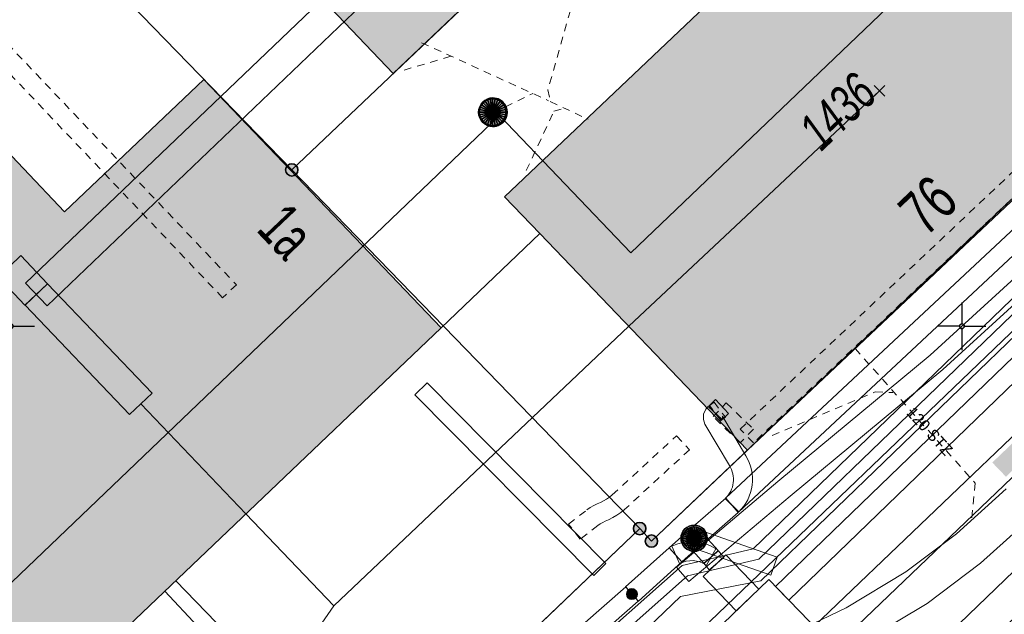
# Model space of a CAD drawing. Header units: metres. Extents: x 2695560 to 2696939, y 1260529 to 1262050.
# Tile 224 of 256: x 2695726 to 2695752, y 1261042 to 1261058. Entities that reach past the tile are written whole.
import ezdxf

# ---------------------------------------------------------------- set-up
doc = ezdxf.new("R2010")
doc.units = ezdxf.units.M
doc.linetypes.add('AUSGEZOGEN', pattern=[0])
doc.linetypes.add('VERDECKT2_S2', pattern=[0.36, 0.2, -0.16])
for name, color, linetype in [('XR$1$AV_Gebäudeflächen (BB)', 7, 'AUSGEZOGEN'), ('XR$1$AV_Grenzpunkte', 7, 'AUSGEZOGEN'), ('XR$1$AV_Haus-Nr.', 7, 'AUSGEZOGEN'), ('XR$1$AV_Koordinatennetzpunkte', 7, 'AUSGEZOGEN'), ('XR$1$AV_Linien (BB)', 7, 'AUSGEZOGEN'), ('XR$1$AV_Versicherung-Nr.', 7, 'AUSGEZOGEN'), ('XR$1$AW_LK_Schachtdeckel', 24, 'AUSGEZOGEN'), ('XR$1$EW_LK_Bauwerk', 1, 'AUSGEZOGEN'), ('XR$1$EW_LK_Knoten', 1, 'AUSGEZOGEN'), ('XR$1$Liegenschaftsgrenzen', 7, 'AUSGEZOGEN'), ('XR$1$PFAV', 255, 'AUSGEZOGEN'), ('XR$1$PFAW', 255, 'AUSGEZOGEN'), ('XR$1$PFEW', 255, 'AUSGEZOGEN'), ('XR$1$RAEW', 8, 'AUSGEZOGEN'), ('XR$1$RP_Abstandslinie', 7, 'AUSGEZOGEN')]:
    doc.layers.add(name, color=color, linetype=linetype)
for name, color, linetype, lineweight in [('XR$2$ABW-Linie-R-ungenau', 4, 'VERDECKT2_S2', 18), ('XR$2$ABW-LinieFlaeche-R-genau', 4, 'AUSGEZOGEN', 18), ('XR$2$ABW-Punkt', 6, 'AUSGEZOGEN', 18), ('XR$2$ELE-Flaeche-oberirdisch', 1, 'AUSGEZOGEN', 18), ('XR$2$ELE-LinieFlaeche-genau', 1, 'AUSGEZOGEN', 18), ('XR$2$ELE-LinieFlaeche-ungenau', 1, 'VERDECKT2_S2', 18), ('XR$2$ELE-Punkt', 1, 'AUSGEZOGEN', 18), ('XR$2$GAS-Linie-genau', 12, 'AUSGEZOGEN', 18), ('XR$2$GAS-LinieFlaeche-genau', 12, 'AUSGEZOGEN', 18), ('XR$2$KOM-Linie-U-genau', 91, 'AUSGEZOGEN', 18), ('XR$2$KOM-LinieFlaeche-U-genau', 91, 'AUSGEZOGEN', 18), ('XR$2$KOM-Punkt-U', 91, 'AUSGEZOGEN', 18), ('XR$2$WAS-Linie-genau', 5, 'AUSGEZOGEN', 18), ('XR$2$WEI-Text', 59, 'AUSGEZOGEN', 18)]:
    doc.layers.add(name, color=color, linetype=linetype, lineweight=lineweight)
doc.styles.add('ARIAL', font='arial.ttf')
doc.styles.add('TXT', font='txt')

# ---------------------------------------------------------------- blocks, each defined once
blk = doc.blocks.new('COMPLEXOBJECT_406')
at = {"layer": 'XR$1$AV_Linien (BB)', "color": 7, "linetype": 'AUSGEZOGEN', "transparency": 33554687}
blk.add_arc((5751.951, 11079.24), 48.839, 222.0696, 237.3112, dxfattribs=at)
blk = doc.blocks.new('COMPLEXOBJECT_626')
at = {"layer": 'XR$1$AV_Linien (BB)', "color": 7, "linetype": 'AUSGEZOGEN', "transparency": 33554687}
blk.add_line((5740.677, 11039.656), (5780.656, 11077.995), dxfattribs=at)
blk = doc.blocks.new('COMPLEXOBJECT_1393')
at = {"layer": 'XR$1$Liegenschaftsgrenzen', "color": 7, "linetype": 'AUSGEZOGEN', "transparency": 33554687}
blk.add_arc((5751.951, 11079.24), 48.839, 222.0696, 237.3112, dxfattribs=at)
blk = doc.blocks.new('BAV15')
at = {"layer": 'XR$1$PFAV', "transparency": 33554687}
blk.add_hatch(color=7, dxfattribs=at).paths.add_polyline_path([(0.5, 0), (0.49, 0.101), (0.459, 0.197), (0.41, 0.286), (0.344, 0.362), (0.264, 0.424), (0.174, 0.469), (0.076, 0.494), (-0.025, 0.499), (-0.125, 0.484), (-0.22, 0.449), (-0.306, 0.395), (-0.379, 0.326), (-0.437, 0.243), (-0.477, 0.15), (-0.497, 0.051), (-0.497, -0.051), (-0.477, -0.15), (-0.437, -0.243), (-0.379, -0.326), (-0.306, -0.395), (-0.22, -0.449), (-0.125, -0.484), (-0.025, -0.499), (0.076, -0.494), (0.174, -0.469), (0.264, -0.424), (0.344, -0.362), (0.41, -0.286), (0.459, -0.197), (0.49, -0.101)])
at = {"color": 7, "transparency": 33554687}
for start, end in [(90, 270), (270, 90)]:
    blk.add_arc((0, 0), 0.5, start, end, dxfattribs=at)
at = {"layer": 'XR$1$PFAV', "transparency": 33554687}
blk.add_circle((0, 0), 0.5, dxfattribs=at)
blk = doc.blocks.new('BAV2041')
at = {"color": 7, "transparency": 33554687}
for p, q in [((0, 0.5), (0, 0.05)), ((-0.05, 0), (-0.5, 0)), ((0.05, 0), (0.5, 0)), ((0, -0.05), (0, -0.5))]:
    blk.add_line(p, q, dxfattribs=at)
blk.add_circle((0, 0), 0.05, dxfattribs=at)
for start, end in [(90, 270), (270, 90)]:
    blk.add_arc((0, 0), 0.05, start, end, dxfattribs=at)
blk = doc.blocks.new('BAW2082')
at = {"layer": 'XR$1$PFAW', "transparency": 33554687}
blk.add_hatch(color=7, dxfattribs=at).paths.add_polyline_path([(0.509, -0.003), (0.499, 0.098), (0.469, 0.194), (0.42, 0.283), (0.354, 0.359), (0.274, 0.421), (0.183, 0.466), (0.085, 0.491), (-0.016, 0.496), (-0.116, 0.481), (-0.211, 0.446), (-0.297, 0.392), (-0.37, 0.323), (-0.428, 0.24), (-0.468, 0.147), (-0.488, 0.047), (-0.488, -0.054), (-0.468, -0.153), (-0.428, -0.246), (-0.37, -0.329), (-0.297, -0.398), (-0.211, -0.452), (-0.116, -0.487), (-0.016, -0.502), (0.085, -0.497), (0.183, -0.472), (0.274, -0.427), (0.354, -0.366), (0.42, -0.289), (0.469, -0.2), (0.499, -0.104)])
at = {"transparency": 33554687}
for start, end in [(91.1948, 268.8052), (268.8052, 91.1948)]:
    blk.add_arc((0.01, 0), 0.5, start, end, dxfattribs=at)
at = {"layer": 'XR$1$PFAW', "transparency": 33554687}
blk.add_circle((0.009, -0.003), 0.5, dxfattribs=at)
blk = doc.blocks.new('BEWLP2574')
at = {"layer": 'XR$1$PFEW', "transparency": 33554687}
blk.add_hatch(color=7, dxfattribs=at).paths.add_polyline_path([(-0.5, 0), (-0.497, -0.051), (-0.489, -0.101), (-0.477, -0.15), (-0.459, -0.198), (-0.437, -0.243), (-0.41, -0.286), (-0.379, -0.326), (-0.344, -0.363), (-0.306, -0.396), (-0.264, -0.425), (-0.22, -0.449), (-0.173, -0.469), (-0.125, -0.485), (-0.075, -0.495), (-0.025, -0.5), (0.026, -0.5), (0.076, -0.495), (0.126, -0.485), (0.174, -0.469), (0.221, -0.449), (0.265, -0.425), (0.306, -0.396), (0.345, -0.363), (0.38, -0.326), (0.411, -0.286), (0.437, -0.243), (0.46, -0.198), (0.477, -0.15), (0.49, -0.101), (0.498, -0.051), (0.5, 0), (0.498, 0.05), (0.49, 0.1), (0.477, 0.149), (0.46, 0.197), (0.437, 0.242), (0.411, 0.285), (0.38, 0.325), (0.345, 0.362), (0.306, 0.395), (0.265, 0.424), (0.221, 0.448), (0.174, 0.468), (0.126, 0.484), (0.076, 0.494), (0.026, 0.499), (-0.025, 0.499), (-0.075, 0.494), (-0.125, 0.484), (-0.173, 0.468), (-0.22, 0.448), (-0.264, 0.424), (-0.306, 0.395), (-0.344, 0.362), (-0.379, 0.325), (-0.41, 0.285), (-0.437, 0.242), (-0.459, 0.197), (-0.477, 0.149), (-0.489, 0.1), (-0.497, 0.05)])
at = {"color": 1, "transparency": 33554687}
for start, end in [(90, 180), (0, 90), (180, 270), (270, 0)]:
    blk.add_arc((0, 0), 0.5, start, end, dxfattribs=at)
at = {"layer": 'XR$1$PFEW', "transparency": 33554687}
blk.add_circle((0, 0), 0.5, dxfattribs=at)
blk = doc.blocks.new('BEW957')
at = {"layer": 'XR$1$RAEW', "transparency": 33554687}
blk.add_hatch(color=1, dxfattribs=at).paths.add_polyline_path([(-0.5, 0), (-0.497, -0.051), (-0.49, -0.101), (-0.477, -0.15), (-0.459, -0.197), (-0.437, -0.243), (-0.41, -0.286), (-0.379, -0.326), (-0.344, -0.362), (-0.306, -0.395), (-0.264, -0.424), (-0.22, -0.449), (-0.174, -0.469), (-0.125, -0.484), (-0.076, -0.494), (-0.025, -0.499), (0.025, -0.499), (0.076, -0.494), (0.125, -0.484), (0.174, -0.469), (0.22, -0.449), (0.264, -0.424), (0.306, -0.395), (0.344, -0.362), (0.379, -0.326), (0.41, -0.286), (0.437, -0.243), (0.459, -0.197), (0.477, -0.15), (0.49, -0.101), (0.497, -0.051), (0.5, 0), (0.497, 0.051), (0.49, 0.101), (0.477, 0.15), (0.459, 0.197), (0.437, 0.243), (0.41, 0.286), (0.379, 0.326), (0.344, 0.362), (0.306, 0.395), (0.264, 0.424), (0.22, 0.449), (0.174, 0.469), (0.125, 0.484), (0.076, 0.494), (0.025, 0.499), (-0.025, 0.499), (-0.076, 0.494), (-0.125, 0.484), (-0.174, 0.469), (-0.22, 0.449), (-0.264, 0.424), (-0.306, 0.395), (-0.344, 0.362), (-0.379, 0.326), (-0.41, 0.286), (-0.437, 0.243), (-0.459, 0.197), (-0.477, 0.15), (-0.49, 0.101), (-0.497, 0.051)])
at = {"color": 1, "transparency": 33554687}
for start, end in [(90, 180), (180, 270), (0, 90), (270, 0)]:
    blk.add_arc((0, 0), 0.5, start, end, dxfattribs=at)
at = {"layer": 'XR$1$RAEW', "color": 1, "transparency": 33554687}
blk.add_circle((0, 0), 0.5, dxfattribs=at)
blk = doc.blocks.new('BEWLP2514')
at = {"layer": 'XR$1$PFEW', "transparency": 33554687}
blk.add_hatch(color=7, dxfattribs=at).paths.add_polyline_path([(0.5, 0), (-0.5, 0), (-0.5, -0.5), (0.5, -0.5)])
at = {"color": 1, "transparency": 33554687}
blk.add_lwpolyline([(-0.5, 0), (0.5, 0), (0.5, -0.5), (-0.5, -0.5), (-0.5, 0)], close=True, dxfattribs=at)
at = {"layer": 'XR$1$PFEW', "transparency": 33554687}
for p, q in [((-0.5, -0.5), (-0.5, 0)), ((-0.5, 0), (0.5, 0)), ((0.5, 0), (0.5, -0.5)), ((0.5, -0.5), (-0.5, -0.5))]:
    blk.add_line(p, q, dxfattribs=at)
blk = doc.blocks.new('KOM-UNBEKANNT-U')
at = {"layer": 'XR$2$KOM-Punkt-U', "linetype": 'AUSGEZOGEN', "lineweight": 20, "transparency": 33554687}
for p, q in [((0, 0, 2500), (-141, 141, 2500)), ((-141, -141, 2500), (0, 0, 2500)), ((0, 0, 2500), (141, 141, 2500)), ((141, -141, 2500), (0, 0, 2500))]:
    blk.add_line(p, q, dxfattribs=at)
blk = doc.blocks.new('ELE-SCHACHT_RUND')
at = {"layer": 'XR$2$ELE-Punkt', "linetype": 'AUSGEZOGEN', "lineweight": 25, "transparency": 33554687}
for points in [[(-115, 277, 2500), (0, 0, 2500), (-167, 249, 2500)], [(-115, 277), (0, 0), (-167, 249)], [(-115, 277, 2500), (-115, 277), (-167, 249), (-167, 249, 2500)], [(-59, 294, 2500), (0, 0, 2500), (-115, 277, 2500)], [(-59, 294), (0, 0), (-115, 277)], [(-59, 294, 2500), (-59, 294), (-115, 277), (-115, 277, 2500)], [(0, 300, 2500), (0, 0, 2500), (-59, 294, 2500)], [(0, 300), (0, 0), (-59, 294)], [(0, 300, 2500), (0, 300), (-59, 294), (-59, 294, 2500)], [(59, 294, 2500), (0, 0, 2500), (0, 300, 2500)], [(59, 294), (0, 0), (0, 300)], [(59, 294, 2500), (59, 294), (0, 300), (0, 300, 2500)], [(115, 277, 2500), (0, 0, 2500), (59, 294, 2500)], [(115, 277), (0, 0), (59, 294)], [(167, 249, 2500), (0, 0, 2500), (115, 277, 2500)], [(167, 249), (0, 0), (115, 277)], [(115, 277, 2500), (115, 277), (59, 294), (59, 294, 2500)], [(167, 249, 2500), (167, 249), (115, 277), (115, 277, 2500)], [(-294, 59, 2500), (0, 0, 2500), (-300, 0, 2500)], [(-294, 59), (0, 0), (-300, 0)], [(-294, 59, 2500), (-294, 59), (-300, 0), (-300, 0, 2500)], [(-300, 0, 2500), (0, 0, 2500), (-294, -59, 2500)], [(-300, 0), (0, 0), (-294, -59)], [(-277, 115, 2500), (0, 0, 2500), (-294, 59, 2500)], [(-277, 115), (0, 0), (-294, 59)], [(-277, 115, 2500), (-277, 115), (-294, 59), (-294, 59, 2500)], [(-294, -59, 2500), (0, 0, 2500), (-277, -115, 2500)], [(-294, -59), (0, 0), (-277, -115)], [(-249, 167, 2500), (0, 0, 2500), (-277, 115, 2500)], [(-249, 167), (0, 0), (-277, 115)], [(-249, 167, 2500), (-249, 167), (-277, 115), (-277, 115, 2500)], [(-277, -115, 2500), (0, 0, 2500), (-249, -167, 2500)], [(-277, -115), (0, 0), (-249, -167)], [(-212, 212, 2500), (0, 0, 2500), (-249, 167, 2500)], [(-212, 212), (0, 0), (-249, 167)], [(-212, 212, 2500), (-212, 212), (-249, 167), (-249, 167, 2500)], [(-249, -167, 2500), (0, 0, 2500), (-212, -212, 2500)], [(-249, -167), (0, 0), (-212, -212)], [(-167, 249, 2500), (0, 0, 2500), (-212, 212, 2500)], [(-167, 249), (0, 0), (-212, 212)], [(-167, 249, 2500), (-167, 249), (-212, 212), (-212, 212, 2500)], [(-212, -212, 2500), (0, 0, 2500), (-167, -249, 2500)], [(-212, -212), (0, 0), (-167, -249)], [(-167, -249, 2500), (0, 0, 2500), (-115, -277, 2500)], [(-167, -249), (0, 0), (-115, -277)], [(-115, -277, 2500), (0, 0, 2500), (-59, -294, 2500)], [(-115, -277), (0, 0), (-59, -294)], [(-59, -294, 2500), (0, 0, 2500), (0, -300, 2500)], [(-59, -294), (0, 0), (0, -300)], [(212, 212, 2500), (0, 0, 2500), (167, 249, 2500)], [(212, 212), (0, 0), (167, 249)], [(249, 167, 2500), (0, 0, 2500), (212, 212, 2500)], [(249, 167), (0, 0), (212, 212)], [(277, 115, 2500), (0, 0, 2500), (249, 167, 2500)], [(277, 115), (0, 0), (249, 167)], [(294, 59, 2500), (0, 0, 2500), (277, 115, 2500)], [(294, 59), (0, 0), (277, 115)], [(300, 0, 2500), (0, 0, 2500), (294, 59, 2500)], [(300, 0), (0, 0), (294, 59)], [(0, -300, 2500), (0, 0, 2500), (59, -294, 2500)], [(59, -294, 2500), (0, 0, 2500), (115, -277, 2500)], [(115, -277, 2500), (0, 0, 2500), (167, -249, 2500)], [(167, -249, 2500), (0, 0, 2500), (212, -212, 2500)], [(212, -212, 2500), (0, 0, 2500), (249, -167, 2500)], [(249, -167, 2500), (0, 0, 2500), (277, -115, 2500)], [(277, -115, 2500), (0, 0, 2500), (294, -59, 2500)], [(294, -59, 2500), (0, 0, 2500), (300, 0, 2500)], [(0, -300), (0, 0), (59, -294)], [(59, -294), (0, 0), (115, -277)], [(115, -277), (0, 0), (167, -249)], [(167, -249), (0, 0), (212, -212)], [(212, -212), (0, 0), (249, -167)], [(249, -167), (0, 0), (277, -115)], [(277, -115), (0, 0), (294, -59)], [(294, -59), (0, 0), (300, 0)], [(212, 212, 2500), (212, 212), (167, 249), (167, 249, 2500)], [(249, 167, 2500), (249, 167), (212, 212), (212, 212, 2500)], [(277, 115, 2500), (277, 115), (249, 167), (249, 167, 2500)], [(294, 59, 2500), (294, 59), (277, 115), (277, 115, 2500)], [(300, 0, 2500), (300, 0), (294, 59), (294, 59, 2500)], [(-300, 0, 2500), (-300, 0), (-294, -59), (-294, -59, 2500)], [(-294, -59, 2500), (-294, -59), (-277, -115), (-277, -115, 2500)], [(-277, -115, 2500), (-277, -115), (-249, -167), (-249, -167, 2500)], [(-249, -167, 2500), (-249, -167), (-212, -212), (-212, -212, 2500)], [(-212, -212, 2500), (-212, -212), (-167, -249), (-167, -249, 2500)], [(-167, -249, 2500), (-167, -249), (-115, -277), (-115, -277, 2500)], [(115, -277, 2500), (115, -277), (167, -249), (167, -249, 2500)], [(167, -249, 2500), (167, -249), (212, -212), (212, -212, 2500)], [(212, -212, 2500), (212, -212), (249, -167), (249, -167, 2500)], [(249, -167, 2500), (249, -167), (277, -115), (277, -115, 2500)], [(277, -115, 2500), (277, -115), (294, -59), (294, -59, 2500)], [(294, -59, 2500), (294, -59), (300, 0), (300, 0, 2500)], [(-115, -277, 2500), (-115, -277), (-59, -294), (-59, -294, 2500)], [(-59, -294, 2500), (-59, -294), (0, -300), (0, -300, 2500)], [(0, -300, 2500), (0, -300), (59, -294), (59, -294, 2500)], [(59, -294, 2500), (59, -294), (115, -277), (115, -277, 2500)]]:
    blk.add_3dface(points, dxfattribs=at)
blk = doc.blocks.new('ABW-KONTROLLSCHACHT')
at = {"layer": 'XR$2$ABW-Punkt', "linetype": 'AUSGEZOGEN', "lineweight": 25, "transparency": 33554687}
for points in [[(-194, 291, 2500), (0, 0, 2500), (-247, 247, 2500)], [(-194, 291), (0, 0), (-247, 247)], [(-194, 291, 2500), (-194, 291), (-247, 247), (-247, 247, 2500)], [(-134, 323, 2500), (0, 0, 2500), (-194, 291, 2500)], [(-134, 323), (0, 0), (-194, 291)], [(-134, 323, 2500), (-134, 323), (-194, 291), (-194, 291, 2500)], [(-68, 343, 2500), (0, 0, 2500), (-134, 323, 2500)], [(-68, 343), (0, 0), (-134, 323)], [(-68, 343, 2500), (-68, 343), (-134, 323), (-134, 323, 2500)], [(0, 350, 2500), (0, 0, 2500), (-68, 343, 2500)], [(0, 350), (0, 0), (-68, 343)], [(0, 350, 2500), (0, 350), (-68, 343), (-68, 343, 2500)], [(68, 343, 2500), (0, 0, 2500), (0, 350, 2500)], [(68, 343), (0, 0), (0, 350)], [(68, 343, 2500), (68, 343), (0, 350), (0, 350, 2500)], [(134, 323, 2500), (0, 0, 2500), (68, 343, 2500)], [(134, 323), (0, 0), (68, 343)], [(194, 291, 2500), (0, 0, 2500), (134, 323, 2500)], [(194, 291), (0, 0), (134, 323)], [(247, 247, 2500), (0, 0, 2500), (194, 291, 2500)], [(247, 247), (0, 0), (194, 291)], [(134, 323, 2500), (134, 323), (68, 343), (68, 343, 2500)], [(194, 291, 2500), (194, 291), (134, 323), (134, 323, 2500)], [(247, 247, 2500), (247, 247), (194, 291), (194, 291, 2500)], [(-343, 68, 2500), (0, 0, 2500), (-350, 0, 2500)], [(-343, 68), (0, 0), (-350, 0)], [(-343, 68, 2500), (-343, 68), (-350, 0), (-350, 0, 2500)], [(-350, 0, 2500), (0, 0, 2500), (-343, -68, 2500)], [(-350, 0), (0, 0), (-343, -68)], [(-323, 134, 2500), (0, 0, 2500), (-343, 68, 2500)], [(-323, 134), (0, 0), (-343, 68)], [(-323, 134, 2500), (-323, 134), (-343, 68), (-343, 68, 2500)], [(-343, -68, 2500), (0, 0, 2500), (-323, -134, 2500)], [(-343, -68), (0, 0), (-323, -134)], [(-291, 194, 2500), (0, 0, 2500), (-323, 134, 2500)], [(-291, 194), (0, 0), (-323, 134)], [(-291, 194, 2500), (-291, 194), (-323, 134), (-323, 134, 2500)], [(-323, -134, 2500), (0, 0, 2500), (-291, -194, 2500)], [(-323, -134), (0, 0), (-291, -194)], [(-247, 247, 2500), (0, 0, 2500), (-291, 194, 2500)], [(-247, 247), (0, 0), (-291, 194)], [(-247, 247, 2500), (-247, 247), (-291, 194), (-291, 194, 2500)], [(-291, -194, 2500), (0, 0, 2500), (-247, -247, 2500)], [(-291, -194), (0, 0), (-247, -247)], [(-247, -247, 2500), (0, 0, 2500), (-194, -291, 2500)], [(-247, -247), (0, 0), (-194, -291)], [(-194, -291, 2500), (0, 0, 2500), (-134, -323, 2500)], [(-194, -291), (0, 0), (-134, -323)], [(-134, -323, 2500), (0, 0, 2500), (-68, -343, 2500)], [(-134, -323), (0, 0), (-68, -343)], [(-68, -343, 2500), (0, 0, 2500), (0, -350, 2500)], [(-68, -343), (0, 0), (0, -350)], [(291, 194, 2500), (0, 0, 2500), (247, 247, 2500)], [(291, 194), (0, 0), (247, 247)], [(323, 134, 2500), (0, 0, 2500), (291, 194, 2500)], [(323, 134), (0, 0), (291, 194)], [(343, 68, 2500), (0, 0, 2500), (323, 134, 2500)], [(343, 68), (0, 0), (323, 134)], [(350, 0, 2500), (0, 0, 2500), (343, 68, 2500)], [(350, 0), (0, 0), (343, 68)], [(0, -350, 2500), (0, 0, 2500), (68, -343, 2500)], [(68, -343, 2500), (0, 0, 2500), (134, -323, 2500)], [(134, -323, 2500), (0, 0, 2500), (194, -291, 2500)], [(194, -291, 2500), (0, 0, 2500), (247, -247, 2500)], [(247, -247, 2500), (0, 0, 2500), (291, -194, 2500)], [(291, -194, 2500), (0, 0, 2500), (323, -134, 2500)], [(323, -134, 2500), (0, 0, 2500), (343, -68, 2500)], [(343, -68, 2500), (0, 0, 2500), (350, 0, 2500)], [(0, -350), (0, 0), (68, -343)], [(68, -343), (0, 0), (134, -323)], [(134, -323), (0, 0), (194, -291)], [(194, -291), (0, 0), (247, -247)], [(247, -247), (0, 0), (291, -194)], [(291, -194), (0, 0), (323, -134)], [(323, -134), (0, 0), (343, -68)], [(343, -68), (0, 0), (350, 0)], [(291, 194, 2500), (291, 194), (247, 247), (247, 247, 2500)], [(323, 134, 2500), (323, 134), (291, 194), (291, 194, 2500)], [(343, 68, 2500), (343, 68), (323, 134), (323, 134, 2500)], [(350, 0, 2500), (350, 0), (343, 68), (343, 68, 2500)], [(-350, 0, 2500), (-350, 0), (-343, -68), (-343, -68, 2500)], [(-343, -68, 2500), (-343, -68), (-323, -134), (-323, -134, 2500)], [(-323, -134, 2500), (-323, -134), (-291, -194), (-291, -194, 2500)], [(-291, -194, 2500), (-291, -194), (-247, -247), (-247, -247, 2500)], [(-247, -247, 2500), (-247, -247), (-194, -291), (-194, -291, 2500)], [(194, -291, 2500), (194, -291), (247, -247), (247, -247, 2500)], [(247, -247, 2500), (247, -247), (291, -194), (291, -194, 2500)], [(291, -194, 2500), (291, -194), (323, -134), (323, -134, 2500)], [(323, -134, 2500), (323, -134), (343, -68), (343, -68, 2500)], [(343, -68, 2500), (343, -68), (350, 0), (350, 0, 2500)], [(-194, -291, 2500), (-194, -291), (-134, -323), (-134, -323, 2500)], [(-134, -323, 2500), (-134, -323), (-68, -343), (-68, -343, 2500)], [(-68, -343, 2500), (-68, -343), (0, -350), (0, -350, 2500)], [(0, -350, 2500), (0, -350), (68, -343), (68, -343, 2500)], [(68, -343, 2500), (68, -343), (134, -323), (134, -323, 2500)], [(134, -323, 2500), (134, -323), (194, -291), (194, -291, 2500)]]:
    blk.add_3dface(points, dxfattribs=at)
blk = doc.blocks.new('ABW-DECKEL')
at = {"layer": 'XR$2$ABW-Punkt', "linetype": 'AUSGEZOGEN', "lineweight": 25, "transparency": 33554687}
for points in [[(-194, 291, 2500), (0, 0, 2500), (-247, 247, 2500)], [(-194, 291), (0, 0), (-247, 247)], [(-194, 291, 2500), (-194, 291), (-247, 247), (-247, 247, 2500)], [(-134, 323, 2500), (0, 0, 2500), (-194, 291, 2500)], [(-134, 323), (0, 0), (-194, 291)], [(-134, 323, 2500), (-134, 323), (-194, 291), (-194, 291, 2500)], [(-68, 343, 2500), (0, 0, 2500), (-134, 323, 2500)], [(-68, 343), (0, 0), (-134, 323)], [(-68, 343, 2500), (-68, 343), (-134, 323), (-134, 323, 2500)], [(0, 350, 2500), (0, 0, 2500), (-68, 343, 2500)], [(0, 350), (0, 0), (-68, 343)], [(0, 350, 2500), (0, 350), (-68, 343), (-68, 343, 2500)], [(68, 343, 2500), (0, 0, 2500), (0, 350, 2500)], [(68, 343), (0, 0), (0, 350)], [(68, 343, 2500), (68, 343), (0, 350), (0, 350, 2500)], [(134, 323, 2500), (0, 0, 2500), (68, 343, 2500)], [(134, 323), (0, 0), (68, 343)], [(194, 291, 2500), (0, 0, 2500), (134, 323, 2500)], [(194, 291), (0, 0), (134, 323)], [(247, 247, 2500), (0, 0, 2500), (194, 291, 2500)], [(247, 247), (0, 0), (194, 291)], [(134, 323, 2500), (134, 323), (68, 343), (68, 343, 2500)], [(194, 291, 2500), (194, 291), (134, 323), (134, 323, 2500)], [(247, 247, 2500), (247, 247), (194, 291), (194, 291, 2500)], [(-343, 68, 2500), (0, 0, 2500), (-350, 0, 2500)], [(-343, 68), (0, 0), (-350, 0)], [(-343, 68, 2500), (-343, 68), (-350, 0), (-350, 0, 2500)], [(-350, 0, 2500), (0, 0, 2500), (-343, -68, 2500)], [(-350, 0), (0, 0), (-343, -68)], [(-323, 134, 2500), (0, 0, 2500), (-343, 68, 2500)], [(-323, 134), (0, 0), (-343, 68)], [(-323, 134, 2500), (-323, 134), (-343, 68), (-343, 68, 2500)], [(-343, -68, 2500), (0, 0, 2500), (-323, -134, 2500)], [(-343, -68), (0, 0), (-323, -134)], [(-291, 194, 2500), (0, 0, 2500), (-323, 134, 2500)], [(-291, 194), (0, 0), (-323, 134)], [(-291, 194, 2500), (-291, 194), (-323, 134), (-323, 134, 2500)], [(-323, -134, 2500), (0, 0, 2500), (-291, -194, 2500)], [(-323, -134), (0, 0), (-291, -194)], [(-247, 247, 2500), (0, 0, 2500), (-291, 194, 2500)], [(-247, 247), (0, 0), (-291, 194)], [(-247, 247, 2500), (-247, 247), (-291, 194), (-291, 194, 2500)], [(-291, -194, 2500), (0, 0, 2500), (-247, -247, 2500)], [(-291, -194), (0, 0), (-247, -247)], [(-247, -247, 2500), (0, 0, 2500), (-194, -291, 2500)], [(-247, -247), (0, 0), (-194, -291)], [(-194, -291, 2500), (0, 0, 2500), (-134, -323, 2500)], [(-194, -291), (0, 0), (-134, -323)], [(-134, -323, 2500), (0, 0, 2500), (-68, -343, 2500)], [(-134, -323), (0, 0), (-68, -343)], [(-68, -343, 2500), (0, 0, 2500), (0, -350, 2500)], [(-68, -343), (0, 0), (0, -350)], [(291, 194, 2500), (0, 0, 2500), (247, 247, 2500)], [(291, 194), (0, 0), (247, 247)], [(323, 134, 2500), (0, 0, 2500), (291, 194, 2500)], [(323, 134), (0, 0), (291, 194)], [(343, 68, 2500), (0, 0, 2500), (323, 134, 2500)], [(343, 68), (0, 0), (323, 134)], [(350, 0, 2500), (0, 0, 2500), (343, 68, 2500)], [(350, 0), (0, 0), (343, 68)], [(0, -350, 2500), (0, 0, 2500), (68, -343, 2500)], [(68, -343, 2500), (0, 0, 2500), (134, -323, 2500)], [(134, -323, 2500), (0, 0, 2500), (194, -291, 2500)], [(194, -291, 2500), (0, 0, 2500), (247, -247, 2500)], [(247, -247, 2500), (0, 0, 2500), (291, -194, 2500)], [(291, -194, 2500), (0, 0, 2500), (323, -134, 2500)], [(323, -134, 2500), (0, 0, 2500), (343, -68, 2500)], [(343, -68, 2500), (0, 0, 2500), (350, 0, 2500)], [(0, -350), (0, 0), (68, -343)], [(68, -343), (0, 0), (134, -323)], [(134, -323), (0, 0), (194, -291)], [(194, -291), (0, 0), (247, -247)], [(247, -247), (0, 0), (291, -194)], [(291, -194), (0, 0), (323, -134)], [(323, -134), (0, 0), (343, -68)], [(343, -68), (0, 0), (350, 0)], [(291, 194, 2500), (291, 194), (247, 247), (247, 247, 2500)], [(323, 134, 2500), (323, 134), (291, 194), (291, 194, 2500)], [(343, 68, 2500), (343, 68), (323, 134), (323, 134, 2500)], [(350, 0, 2500), (350, 0), (343, 68), (343, 68, 2500)], [(-350, 0, 2500), (-350, 0), (-343, -68), (-343, -68, 2500)], [(-343, -68, 2500), (-343, -68), (-323, -134), (-323, -134, 2500)], [(-323, -134, 2500), (-323, -134), (-291, -194), (-291, -194, 2500)], [(-291, -194, 2500), (-291, -194), (-247, -247), (-247, -247, 2500)], [(-247, -247, 2500), (-247, -247), (-194, -291), (-194, -291, 2500)], [(194, -291, 2500), (194, -291), (247, -247), (247, -247, 2500)], [(247, -247, 2500), (247, -247), (291, -194), (291, -194, 2500)], [(291, -194, 2500), (291, -194), (323, -134), (323, -134, 2500)], [(323, -134, 2500), (323, -134), (343, -68), (343, -68, 2500)], [(343, -68, 2500), (343, -68), (350, 0), (350, 0, 2500)], [(-194, -291, 2500), (-194, -291), (-134, -323), (-134, -323, 2500)], [(-134, -323, 2500), (-134, -323), (-68, -343), (-68, -343, 2500)], [(-68, -343, 2500), (-68, -343), (0, -350), (0, -350, 2500)], [(0, -350, 2500), (0, -350), (68, -343), (68, -343, 2500)], [(68, -343, 2500), (68, -343), (134, -323), (134, -323, 2500)], [(134, -323, 2500), (134, -323), (194, -291), (194, -291, 2500)]]:
    blk.add_3dface(points, dxfattribs=at)

msp = doc.modelspace()

# ---------------------------------------------------------------- hatches: boundary and pattern name
at = {"transparency": 33554687}
for points in [[(2695721.63, 1261051.421), (2695721.245, 1261051.073), (2695726.078, 1261045.733), (2695726.463, 1261046.081)], [(2695751.768, 1261046.227), (2695752.127, 1261045.853), (2695753.134, 1261046.817), (2695752.775, 1261047.191)]]:
    msp.add_hatch(color=7, dxfattribs=at).paths.add_polyline_path(points)
at = {"layer": 'XR$1$AV_Gebäudeflächen (BB)', "true_color": 0xd2d2d2, "transparency": 33554687}
for points in [[(2695742.01, 1261070.622), (2695731.901, 1261060.922), (2695731.836, 1261060.86), (2695736.023, 1261056.456), (2695746.9, 1261066.798), (2695742.676, 1261071.262)], [(2695739.873, 1261052.25), (2695745.333, 1261046.556), (2695756.42, 1261057.013), (2695755.996, 1261057.454), (2695755.247, 1261058.233), (2695749.989, 1261063.702), (2695738.947, 1261053.215)], [(2695737.279, 1261049.773), (2695731.046, 1261056.304), (2695727.379, 1261052.823), (2695724.138, 1261056.238), (2695722.246, 1261054.442), (2695720.243, 1261056.552), (2695715.257, 1261051.819), (2695726.437, 1261039.421)]]:
    msp.add_hatch(color=254, dxfattribs=at).paths.add_polyline_path(points)

# ---------------------------------------------------------------- linework, layer by layer
at = {"layer": 'XR$1$AV_Linien (BB)', "color": 7, "linetype": 'AUSGEZOGEN', "transparency": 33554687}
for p in [(2695737.279, 1261049.773), (2695745.333, 1261046.556)]:
    msp.add_line(p, (2695739.873, 1261052.25), dxfattribs=at)
for points in [[(2695746.9, 1261066.798), (2695736.023, 1261056.456), (2695731.836, 1261060.86), (2695731.901, 1261060.922)], [(2695739.873, 1261052.25), (2695738.947, 1261053.215), (2695749.989, 1261063.702), (2695755.247, 1261058.233)], [(2695755.996, 1261057.454), (2695756.42, 1261057.013), (2695745.333, 1261046.556)], [(2695715.257, 1261051.819), (2695720.243, 1261056.552), (2695722.246, 1261054.442), (2695724.138, 1261056.238), (2695727.379, 1261052.823), (2695731.046, 1261056.304), (2695737.279, 1261049.773)], [(2695737.279, 1261049.773), (2695726.437, 1261039.421), (2695715.257, 1261051.819)], [(2695736.236, 1261038.501), (2695742.5, 1261044.49), (2695742.81, 1261044.16), (2695745.333, 1261046.556)]]:
    msp.add_lwpolyline(points, dxfattribs=at)
at = {"layer": 'XR$1$Liegenschaftsgrenzen', "color": 7, "linetype": 'AUSGEZOGEN', "transparency": 33554687}
for p, q in [((2695733.356, 1261053.921), (2695751.654, 1261071.318)), ((2695742.5, 1261044.49), (2695733.356, 1261053.921)), ((2695736.236, 1261038.501), (2695742.5, 1261044.49))]:
    msp.add_line(p, q, dxfattribs=at)
for points in [[(2695733.356, 1261053.921), (2695729.12, 1261058.29), (2695747.92, 1261076.21)], [(2695742.5, 1261044.49), (2695742.81, 1261044.16), (2695756.35, 1261057.02), (2695755.96, 1261057.42), (2695759.6, 1261060.91)]]:
    msp.add_lwpolyline(points, dxfattribs=at)
at = {"layer": 'XR$1$RP_Abstandslinie', "color": 7, "linetype": 'AUSGEZOGEN', "transparency": 33554687}
for points in [[(2695742.27, 1261051.74), (2695779.91, 1261087.75), (2695816.03, 1261122.32), (2695859.01, 1261163.45), (2695885.13, 1261188.53)], [(2695645.476, 1261128.982), (2695649.87, 1261124.11), (2695683.37, 1261086.98), (2695724.37, 1261041.53), (2695738.82, 1261055.35), (2695742.27, 1261051.74)]]:
    msp.add_lwpolyline(points, dxfattribs=at)
at = {"layer": 'XR$2$ABW-Linie-R-ungenau', "linetype": 'VERDECKT2_S2', "transparency": 33554687}
for p, q in [((2695736.77, 1261057.266), (2695740.107, 1261055.741)), ((2695736.306, 1261056.546), (2695737.555, 1261056.916)), ((2695738.647, 1261055.422), (2695739.693, 1261055.934))]:
    msp.add_line(p, q, dxfattribs=at)
for points in [[(2695741.755, 1261061.924), (2695740.088, 1261056.028), (2695740.15, 1261055.719), (2695741.144, 1261055.256)], [(2695739.52, 1261053.903), (2695740.247, 1261055.468), (2695740.524, 1261055.544)], [(2695748.162, 1261049.226), (2695751.317, 1261045.688), (2695751.224, 1261044.668)], [(2695745.981, 1261046.939), (2695748.688, 1261048.083), (2695749.152, 1261048.067)]]:
    msp.add_lwpolyline(points, dxfattribs=at)
at = {"layer": 'XR$2$ABW-LinieFlaeche-R-genau', "linetype": 'AUSGEZOGEN', "transparency": 33554687}
for points in [[(2695746.196, 1261041.574), (2695747.928, 1261042.408), (2695749.495, 1261043.352), (2695750.824, 1261044.348), (2695752.137, 1261045.534)], [(2695752.821, 1261044.804), (2695751.46, 1261043.576), (2695750.055, 1261042.522), (2695748.404, 1261041.528)]]:
    msp.add_lwpolyline(points, dxfattribs=at)
at = {"layer": 'XR$2$ELE-Flaeche-oberirdisch', "transparency": 33554687}
for points in [[(2695722.34, 1261014.616), (2695722.974, 1261013.952), (2695740.51, 1261030.698), (2695765.876, 1261055.225), (2695796.333, 1261084.211), (2695795.759, 1261084.828), (2695765.28, 1261055.852), (2695739.874, 1261031.361), (2695722.34, 1261014.616)], [(2695747.624, 1261041.366), (2695759.576, 1261052.813), (2695759.91, 1261053.163), (2695760.241, 1261053.517), (2695760.567, 1261053.874), (2695760.89, 1261054.235), (2695761.208, 1261054.599), (2695761.523, 1261054.967), (2695761.833, 1261055.338), (2695762.139, 1261055.713), (2695766.778, 1261061.339), (2695766.136, 1261061.829), (2695761.52, 1261056.233), (2695761.23, 1261055.856), (2695760.934, 1261055.484), (2695760.632, 1261055.117), (2695760.325, 1261054.754), (2695760.012, 1261054.396), (2695759.694, 1261054.044), (2695759.369, 1261053.696), (2695759.04, 1261053.353), (2695747.088, 1261041.92), (2695747.624, 1261041.366)], [(2695741.615, 1261043.572), (2695736.917, 1261048.324), (2695736.594, 1261048.005), (2695741.292, 1261043.252), (2695741.615, 1261043.572)], [(2695745.631, 1261042.9), (2695744.768, 1261043.802), (2695744.172, 1261043.231), (2695745.038, 1261042.327), (2695745.631, 1261042.9)], [(2695748.014, 1261040.963), (2695745.894, 1261043.155), (2695743.235, 1261040.582), (2695745.355, 1261038.39), (2695748.014, 1261040.963)]]:
    msp.add_lwpolyline(points, close=True, dxfattribs=at)
at = {"layer": 'XR$2$ELE-LinieFlaeche-genau', "linetype": 'AUSGEZOGEN', "transparency": 33554687}
for points in [[(2695746.072, 1261042.97), (2695753.338, 1261049.99), (2695761.145, 1261057.556), (2695761.493, 1261057.196), (2695753.686, 1261049.63), (2695746.42, 1261042.61), (2695746.072, 1261042.97)], [(2695743.471, 1261043.476), (2695746.131, 1261045.727), (2695750.138, 1261049.05), (2695753.889, 1261052.476), (2695754.984, 1261054.061), (2695756.775, 1261056.52), (2695757.179, 1261056.226), (2695755.392, 1261053.771), (2695754.269, 1261052.146), (2695750.466, 1261048.672), (2695746.453, 1261045.343), (2695743.793, 1261043.094), (2695743.471, 1261043.476)], [(2695744.756, 1261045.288), (2695756.806, 1261056.556), (2695757.148, 1261056.19), (2695745.098, 1261044.922), (2695744.756, 1261045.288)], [(2695744.746, 1261045.277), (2695744.795, 1261045.329), (2695744.832, 1261045.374), (2695744.863, 1261045.421), (2695744.893, 1261045.474), (2695744.917, 1261045.527), (2695744.937, 1261045.582), (2695744.951, 1261045.638), (2695744.961, 1261045.696), (2695744.966, 1261045.753), (2695744.965, 1261045.812), (2695744.96, 1261045.871), (2695744.95, 1261045.93), (2695744.935, 1261045.986), (2695744.916, 1261046.04), (2695744.891, 1261046.094), (2695744.858, 1261046.152), (2695744.217, 1261047.237), (2695744.176, 1261047.355), (2695744.182, 1261047.498), (2695744.237, 1261047.629), (2695744.303, 1261047.7), (2695744.667, 1261047.356), (2695744.663, 1261047.353), (2695744.678, 1261047.388), (2695744.68, 1261047.429), (2695744.673, 1261047.449), (2695745.29, 1261046.402), (2695745.335, 1261046.322), (2695745.378, 1261046.23), (2695745.413, 1261046.134), (2695745.438, 1261046.036), (2695745.456, 1261045.937), (2695745.465, 1261045.836), (2695745.466, 1261045.735), (2695745.457, 1261045.634), (2695745.441, 1261045.534), (2695745.415, 1261045.436), (2695745.381, 1261045.339), (2695745.339, 1261045.248), (2695745.291, 1261045.161), (2695745.234, 1261045.076), (2695745.169, 1261044.997), (2695745.108, 1261044.933), (2695744.746, 1261045.277)], [(2695743.768, 1261044.424), (2695744.763, 1261045.293), (2695745.091, 1261044.917), (2695744.096, 1261044.048), (2695743.768, 1261044.424)], [(2695743.278, 1261043.984), (2695743.765, 1261044.422), (2695744.099, 1261044.05), (2695743.612, 1261043.612), (2695743.278, 1261043.984)], [(2695744.192, 1261043.574), (2695743.746, 1261044.068), (2695744.118, 1261044.404), (2695744.564, 1261043.91), (2695744.192, 1261043.574)], [(2695745.948, 1261043.265), (2695743.849, 1261044), (2695744.015, 1261044.472), (2695746.114, 1261043.737), (2695745.948, 1261043.265)], [(2695742.131, 1261042.954), (2695743.278, 1261043.984), (2695743.612, 1261043.612), (2695742.465, 1261042.582), (2695742.131, 1261042.954)], [(2695744.253, 1261043.525), (2695744.162, 1261043.578), (2695744.079, 1261043.612), (2695743.992, 1261043.635), (2695743.905, 1261043.646), (2695743.815, 1261043.645), (2695743.726, 1261043.633), (2695743.64, 1261043.609), (2695743.543, 1261043.568), (2695743.347, 1261044.028), (2695743.476, 1261044.083), (2695743.626, 1261044.123), (2695743.779, 1261044.145), (2695743.933, 1261044.146), (2695744.088, 1261044.127), (2695744.239, 1261044.086), (2695744.382, 1261044.028), (2695744.503, 1261043.959), (2695744.253, 1261043.525)], [(2695744.33, 1261043.407), (2695744.185, 1261043.582), (2695744.571, 1261043.902), (2695744.716, 1261043.727), (2695744.33, 1261043.407)], [(2695735.876, 1261037.462), (2695742.133, 1261042.956), (2695742.463, 1261042.58), (2695736.206, 1261037.086), (2695735.876, 1261037.462)]]:
    msp.add_lwpolyline(points, close=True, dxfattribs=at)
at = {"layer": 'XR$2$ELE-LinieFlaeche-ungenau', "linetype": 'VERDECKT2_S2', "transparency": 33554687}
for points in [[(2695731.538, 1261050.558), (2695719.729, 1261063.001), (2695735.134, 1261077.783), (2695735.48, 1261077.423), (2695720.433, 1261062.985), (2695731.9, 1261050.902), (2695731.538, 1261050.558)], [(2695745.145, 1261047.106), (2695754.957, 1261056.376), (2695752.667, 1261058.774), (2695753.029, 1261059.12), (2695755.665, 1261056.358), (2695755.664, 1261056.357), (2695745.489, 1261046.742), (2695745.145, 1261047.106)], [(2695744.336, 1261047.728), (2695744.454, 1261047.816), (2695744.752, 1261047.416), (2695744.634, 1261047.328), (2695744.336, 1261047.728)], [(2695744.777, 1261047.796), (2695745.491, 1261047.104), (2695745.143, 1261046.744), (2695744.429, 1261047.436), (2695744.777, 1261047.796)], [(2695740.632, 1261044.609), (2695741.111, 1261044.98), (2695741.201, 1261045.04), (2695741.293, 1261045.093), (2695741.385, 1261045.139), (2695741.467, 1261045.174), (2695741.55, 1261045.217), (2695741.63, 1261045.265), (2695741.708, 1261045.319), (2695741.781, 1261045.376), (2695743.471, 1261046.931), (2695743.809, 1261046.563), (2695742.105, 1261044.994), (2695742.004, 1261044.915), (2695741.902, 1261044.845), (2695741.794, 1261044.779), (2695741.681, 1261044.722), (2695741.597, 1261044.685), (2695741.529, 1261044.651), (2695741.463, 1261044.614), (2695741.403, 1261044.574), (2695740.938, 1261044.213), (2695740.632, 1261044.609)]]:
    msp.add_lwpolyline(points, close=True, dxfattribs=at)
at = {"layer": 'XR$2$GAS-Linie-genau', "linetype": 'AUSGEZOGEN', "transparency": 33554687}
msp.add_lwpolyline([(2695733.985, 1261037.889), (2695732.623, 1261040.057), (2695730.022, 1261042.843)], dxfattribs=at)
at = {"layer": 'XR$2$GAS-LinieFlaeche-genau', "linetype": 'AUSGEZOGEN', "transparency": 33554687}
msp.add_lwpolyline([(2695735.474, 1261035.981), (2695740.751, 1261040.978), (2695743.617, 1261043.523), (2695745.48, 1261043.96), (2695754.796, 1261052.949), (2695755.004, 1261052.733), (2695745.628, 1261043.686), (2695743.759, 1261043.249), (2695740.953, 1261040.756), (2695735.68, 1261035.763), (2695735.474, 1261035.981)], close=True, dxfattribs=at)
at = {"layer": 'XR$2$KOM-Linie-U-genau', "linetype": 'AUSGEZOGEN', "transparency": 33554687}
for p, q in [((2695745.158, 1261052.578), (2695748.8, 1261056.004)), ((2695742.214, 1261049.809), (2695745.158, 1261052.578)), ((2695734.465, 1261042.454), (2695742.214, 1261049.809)), ((2695732.152, 1261044.876), (2695729.389, 1261047.77)), ((2695734.465, 1261042.454), (2695732.152, 1261044.876)), ((2695730.277, 1261036.507), (2695734.465, 1261042.454))]:
    msp.add_line(p, q, dxfattribs=at)
at = {"layer": 'XR$2$KOM-LinieFlaeche-U-genau', "linetype": 'AUSGEZOGEN', "transparency": 33554687}
for points in [[(2695726.357, 1261050.943), (2695736.246, 1261060.413), (2695732.385, 1261064.456), (2695732.978, 1261065.022), (2695737.404, 1261060.387), (2695726.925, 1261050.351), (2695726.357, 1261050.943)], [(2695726.344, 1261050.364), (2695725.639, 1261051.103), (2695726.233, 1261051.669), (2695726.938, 1261050.93), (2695726.344, 1261050.364)], [(2695729.093, 1261047.487), (2695726.345, 1261050.364), (2695726.937, 1261050.93), (2695729.685, 1261048.053), (2695729.093, 1261047.487)]]:
    msp.add_lwpolyline(points, close=True, dxfattribs=at)
at = {"layer": 'XR$2$WAS-Linie-genau', "linetype": 'AUSGEZOGEN', "transparency": 33554687}
for p, q in [((2695745.681, 1261043.119), (2695754.944, 1261052.063)), ((2695743.571, 1261042.701), (2695745.681, 1261043.119))]:
    msp.add_line(p, q, dxfattribs=at)
for points in [[(2695734.41, 1261038.239), (2695732.96, 1261040.37), (2695730.311, 1261043.119)], [(2695736.417, 1261035.865), (2695741.21, 1261040.431), (2695743.571, 1261042.701)]]:
    msp.add_lwpolyline(points, dxfattribs=at)

# ---------------------------------------------------------------- block references
at = {"layer": 'XR$1$AV_Grenzpunkte', "color": 7, "linetype": 'AUSGEZOGEN', "lineweight": -3, "transparency": 33554687, "xscale": 0.3249999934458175, "yscale": 0.3249999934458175}
for p in [(2695733.356, 1261053.921), (2695742.5, 1261044.49), (2695742.81, 1261044.16)]:
    msp.add_blockref('BAV15', p, dxfattribs=at)
at = {"layer": 'XR$1$AV_Koordinatennetzpunkte', "color": 7, "linetype": 'AUSGEZOGEN', "lineweight": -3, "transparency": 33554687, "xscale": 1.25, "yscale": 1.25}
for p in [(2695725.97, 1261049.81), (2695750.97, 1261049.81)]:
    msp.add_blockref('BAV2041', p, dxfattribs=at)
at = {"layer": 'XR$1$AV_Linien (BB)', "color": 7, "linetype": 'AUSGEZOGEN', "lineweight": -3, "transparency": 33554687}
for name in ['COMPLEXOBJECT_626', 'COMPLEXOBJECT_406']:
    msp.add_blockref(name, (2690000.97, 1249999.81), dxfattribs=at)
at = {"layer": 'XR$1$AW_LK_Schachtdeckel', "color": 24, "linetype": 'AUSGEZOGEN', "lineweight": -3, "transparency": 33554687, "xscale": 0.7499999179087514, "yscale": 0.7499999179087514}
msp.add_blockref('BAW2082', (2695738.635, 1261055.44), dxfattribs=at)
at = {"layer": 'XR$1$EW_LK_Bauwerk', "color": 1, "linetype": 'AUSGEZOGEN', "lineweight": -3, "transparency": 33554687, "xscale": 0.6874999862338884, "yscale": 0.6874999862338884}
msp.add_blockref('BEWLP2574', (2695743.931, 1261044.236), dxfattribs=at)
at = {"layer": 'XR$1$EW_LK_Knoten', "color": 1, "linetype": 'AUSGEZOGEN', "lineweight": -3, "transparency": 33554687, "xscale": 0.5, "yscale": 0.5, "rotation": 132.903}
msp.add_blockref('BEWLP2514', (2695744.484, 1261047.528), dxfattribs=at)
at = {"layer": 'XR$1$EW_LK_Knoten', "color": 1, "linetype": 'AUSGEZOGEN', "lineweight": -3, "transparency": 33554687, "xscale": 0.2749999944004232, "yscale": 0.2749999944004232}
msp.add_blockref('BEW957', (2695742.297, 1261042.768), dxfattribs=at)
at = {"layer": 'XR$1$Liegenschaftsgrenzen', "color": 7, "linetype": 'AUSGEZOGEN', "lineweight": -3, "transparency": 33554687}
msp.add_blockref('COMPLEXOBJECT_1393', (2690000.97, 1249999.81), dxfattribs=at)
at = {"layer": 'XR$2$ABW-Punkt', "color": 6, "linetype": 'AUSGEZOGEN', "lineweight": 18, "transparency": 33554687, "xscale": 0.001, "yscale": 0.001, "zscale": 0.001, "rotation": 360}
for name in ['ABW-KONTROLLSCHACHT', 'ABW-DECKEL']:
    msp.add_blockref(name, (2695738.636, 1261055.44), dxfattribs=at)
at = {"layer": 'XR$2$ELE-Punkt', "color": 1, "linetype": 'AUSGEZOGEN', "lineweight": 18, "transparency": 33554687, "xscale": 0.001, "yscale": 0.001, "zscale": 0.001, "rotation": 270}
msp.add_blockref('ELE-SCHACHT_RUND', (2695743.932, 1261044.236), dxfattribs=at)
at = {"layer": 'XR$2$KOM-Punkt-U', "color": 91, "linetype": 'AUSGEZOGEN', "lineweight": 18, "transparency": 33554687, "xscale": 0.001, "yscale": 0.001, "zscale": 0.001}
msp.add_blockref('KOM-UNBEKANNT-U', (2695748.8, 1261056.004), dxfattribs=at)

# ---------------------------------------------------------------- texts
at = {"layer": 'XR$1$AV_Haus-Nr.', "color": 7, "transparency": 33554687, "char_height": 1.1621, "style": 'ARIAL'}
for s, insert, width, attachment_point, rotation in [('\\W0.70;76', (2695750.487, 1261052.564), 1.68109, 8, 43.5276), ('\\W0.64;1a', (2695733.637, 1261052.714), 1.59081, 2, 313.5087)]:
    msp.add_mtext(s, dxfattribs=dict(at, insert=insert, width=width, attachment_point=attachment_point, rotation=rotation))
at = {"layer": 'XR$1$AV_Versicherung-Nr.', "color": 7, "transparency": 33554687, "insert": (2695747.703, 1261055.46), "char_height": 0.96842, "width": 2.45636, "attachment_point": 5, "rotation": 43.5276, "style": 'ARIAL'}
msp.add_mtext('\\A1;{\\fArial|i1|b0;\\H0.968418;\\W0.700000;\\C7;1436}\\P', dxfattribs=at)
at = {"layer": 'XR$2$WEI-Text', "transparency": 33554687, "insert": (2695750.122, 1261047.049), "char_height": 0.3, "width": 2.05476, "attachment_point": 5, "rotation": 312.4, "style": 'TXT'}
msp.add_mtext('\\W1.00;120\\~STZ', dxfattribs=at)

doc.saveas('drawing.dxf')
